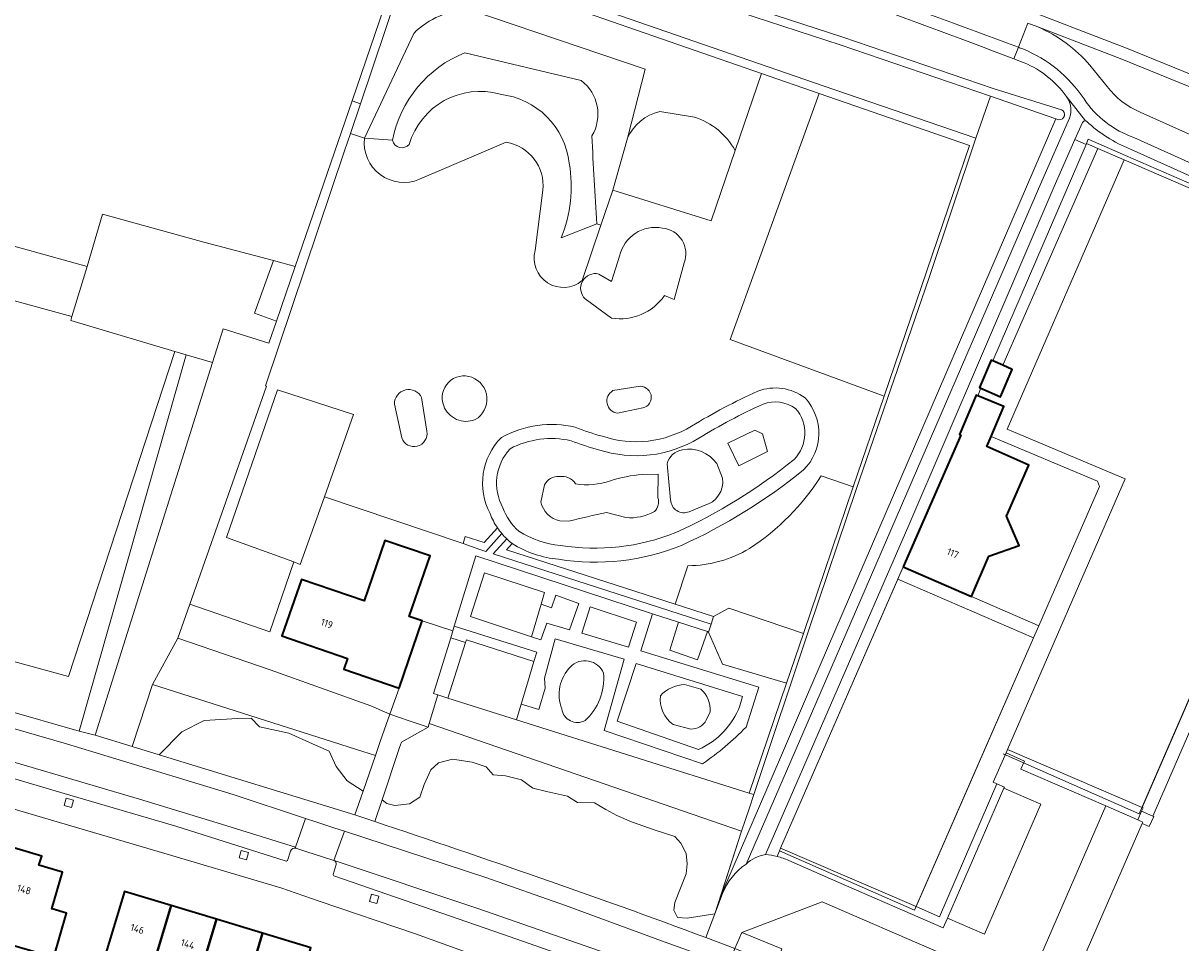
# Model space of a CAD drawing. Extents: x 151587 to 155483, y 462503 to 464608.
# Tile 138 of 236: x 153553 to 153698, y 463782 to 463897. Entities that reach past the tile are written whole.
import ezdxf
from ezdxf.enums import TextEntityAlignment as Align

# ---------------------------------------------------------------- set-up
doc = ezdxf.new("R2010")
doc.units = 0
doc.header["$LTSCALE"] = 0.5
for name, color, linetype, lineweight in [('B-RO-GR-BEPLANTING_CULTUUR_BOSPLANTSOEN-GV', 251, 'CONTINUOUS', 18), ('B-RO-GR-BEPLANTING_CULTUUR_HEESTERS-GV', 251, 'CONTINUOUS', 18), ('B-RO-GR-GROENVOORZIENING-GV', 251, 'CONTINUOUS', 18), ('B-RO-GR-HAAG-GV', 251, 'CONTINUOUS', 13), ('B-RO-IE-TERREINAFSCHEIDING_KUNSTMATIG_HEKWERK-G', 251, 'IE-TERREINAFSCHEIDING-KUNSTMATIG', 18), ('B-RO-OG-BEBOUWING-GV', 6, 'CONTINUOUS', 35), ('B-RO-OG-BEBOUWING-T18', 1, 'CONTINUOUS', 18), ('B-RO-OG-TERREIN_CULTUURSCHEIDING-GV', 251, 'CONTINUOUS', 18), ('B-RO-OG-TERREIN_ONBEGROEID-GV', 251, 'CONTINUOUS', 18), ('B-RO-OG-WATER_GREPPEL-GV', 251, 'CONTINUOUS', 18), ('B-RO-VH-VERHARDING_ASFALT-GV', 251, 'CONTINUOUS', 18), ('B-RO-VH-VERHARDING_BETONSTRAATSTEEN-GV', 251, 'CONTINUOUS', 18), ('B-RO-VH-VERHARDING_HALFVERHARDING_GRIND-GV', 251, 'CONTINUOUS', 18), ('B-RO-VH-VERHARDING_TEGEL-GV', 251, 'CONTINUOUS', 18), ('B-RO-VH-VERHARDING_TEGEL_RUBBER-GV', 251, 'CONTINUOUS', 18)]:
    doc.layers.add(name, color=color, linetype=linetype, lineweight=lineweight)
doc.styles.add('NLCS-ISO-M200-T18', font='NLCS-ISO.ttf', dxfattribs={"height": 0.36})
doc.linetypes.add('IE-TERREINAFSCHEIDING-KUNSTMATIG', pattern='A,4,[82,NLCS.SHX,S=0.75,R=90,X=0,Y=0],4,-2', length=10)

msp = doc.modelspace()

# ---------------------------------------------------------------- linework, layer by layer
at = {"layer": 'B-RO-GR-BEPLANTING_CULTUUR_BOSPLANTSOEN-GV', "flags": 128}
for points in [[(153552.777, 463868.928), (153561.008, 463866.667), (153562.921, 463873.179), (153575.589, 463869.711), (153584.256, 463867.4), (153586.986, 463866.672), (153594.075, 463887.336), (153600.889, 463907.2), (153575.787, 463914.328), (153531.507, 463926.108), (153503.241, 463933.699), (153490.609, 463889.541), (153489.667, 463886.248), (153503.854, 463882.368)], [(153604.814, 463910.559), (153603.377, 463906.339), (153652.862, 463889.217), (153671.924, 463882.659), (153673.76, 463887.925), (153655.009, 463894.321), (153628.148, 463903.107)], [(153562.001, 463808.18), (153566.643, 463806.744), (153566.684, 463806.869), (153569.185, 463814.515), (153572.333, 463820.257), (153573.828, 463824.504), (153583.39, 463851.741), (153583.259, 463851.785), (153593.143, 463881.108), (153593.872, 463883.269), (153595.121, 463886.974), (153594.075, 463887.336), (153586.986, 463866.672), (153584.642, 463859.838), (153583.701, 463857.092), (153577.997, 463858.893), (153576.673, 463854.695)], [(153595.433, 463806.141), (153597.004, 463805.64), (153597.644, 463807.494), (153598.805, 463810.793), (153596.416, 463811.839), (153583.87, 463816.306), (153572.333, 463820.257), (153569.185, 463814.515)], [(153642.696, 463796.206), (153643.663, 463799.1), (153644.217, 463800.753), (153643.621, 463800.941), (153614.611, 463810.089), (153606.045, 463812.79), (153604.762, 463813.194), (153603.691, 463809.611)]]:
    msp.add_lwpolyline(points, close=True, dxfattribs=at)
for points in [[(153645.154, 463890.761), (153601.51, 463905.928), (153595.121, 463886.974), (153593.872, 463883.269), (153595.622, 463882.678), (153601.782, 463895.747)], [(153624.629, 463871.978), (153625.134, 463871.806), (153626.621, 463876.163), (153628.444, 463882.656), (153630.641, 463891.275), (153608.773, 463898.693)], [(153608.773, 463898.693), (153630.641, 463891.275), (153628.444, 463882.656)], [(153601.782, 463895.747), (153595.622, 463882.678), (153599.113, 463882.41)], [(153608.161, 463893.339), (153622.682, 463889.852)], [(153641.882, 463881.137), (153645.154, 463890.761)], [(153632.476, 463885.986), (153636.799, 463885.285)], [(153634.379, 463824.528), (153639.191, 463822.976), (153641.11, 463824.038), (153650.406, 463820.873), (153656.627, 463839.148), (153652.606, 463840.517)], [(153635.997, 463829.317), (153634.379, 463824.528)]]:
    msp.add_lwpolyline(points, dxfattribs=at)
at = {"layer": 'B-RO-GR-BEPLANTING_CULTUUR_BOSPLANTSOEN-GV'}
for points in [[(153608.773, 463898.693, 0.1979578), (153601.782, 463895.747)], [(153601.782, 463895.747, -0.1979578), (153608.773, 463898.693)], [(153599.113, 463882.41, -0.2544351), (153608.161, 463893.339)], [(153622.682, 463889.852, -0.3799984), (153624.017, 463882.95)], [(153628.444, 463882.656, -0.2344654), (153632.476, 463885.986)], [(153636.799, 463885.285, -0.1955387), (153641.882, 463881.137)], [(153624.017, 463882.95, 0.0074707), (153624.629, 463871.978)], [(153652.606, 463840.517, -0.109406), (153643.67, 463831.465)], [(153643.67, 463831.465, -0.135052), (153635.997, 463829.317)]]:
    msp.add_lwpolyline(points, format="xyb", dxfattribs=at)
at = {"layer": 'B-RO-GR-BEPLANTING_CULTUUR_HEESTERS-GV', "flags": 128}
for points in [[(153573.38, 463855.632), (153576.673, 463854.695), (153577.997, 463858.893), (153583.701, 463857.092), (153584.642, 463859.838), (153581.884, 463860.835), (153584.256, 463867.4), (153575.589, 463869.711), (153562.921, 463873.179), (153561.008, 463866.667), (153559.125, 463860.411), (153558.976, 463859.917), (153571.971, 463856.032)], [(153560.038, 463808.658), (153573.38, 463855.632), (153571.971, 463856.032), (153564.623, 463833.671), (153558.708, 463815.473), (153490.103, 463834.306), (153488.346, 463828.139), (153513.826, 463821.512), (153534.226, 463815.981), (153550.76, 463811.348)], [(153604.762, 463813.194), (153606.045, 463812.79), (153608.233, 463819.729), (153606.392, 463820.319), (153604.251, 463813.356)], [(153570.015, 463805.702), (153572.833, 463808.568), (153575.639, 463810.018), (153579.8, 463810.252), (153581.484, 463810.298), (153582.512, 463809.223), (153586.206, 463808.429), (153589.152, 463807.073), (153591.209, 463806.185), (153592.097, 463804.268), (153593.453, 463802.491), (153595.47, 463801.198), (153597.004, 463805.64), (153595.433, 463806.141), (153569.185, 463814.515), (153566.684, 463806.869), (153566.643, 463806.744)], [(153600.243, 463807.28), (153600.017, 463806.641), (153597.821, 463800.122), (153598.403, 463799.656), (153599.411, 463799.376), (153601.261, 463799.593), (153602.524, 463800.434), (153603.085, 463802.024), (153603.927, 463803.848), (153604.862, 463804.736), (153606.592, 463805.157), (153609.07, 463804.783), (153610.8, 463804.222), (153611.689, 463803.24), (153613.232, 463803.1), (153615.242, 463802.586), (153616.645, 463801.558), (153618.328, 463801.137), (153620.946, 463800.576), (153622.209, 463799.781), (153624.313, 463799.735), (153625.762, 463798.893), (153627.118, 463798.145), (153628.942, 463797.35), (153631.887, 463796.322), (153634.366, 463795.527), (153635.114, 463794.686), (153635.768, 463793.423), (153635.908, 463792.114), (153635.768, 463790.852), (153634.365, 463787.298), (153634.225, 463786.316), (153634.692, 463785.428), (153635.908, 463785.335), (153639.341, 463785.858), (153640.047, 463788.035), (153642.696, 463796.206), (153603.691, 463809.611), (153603.56, 463809.172)], [(153646.974, 463779.454), (153647.69, 463781.505), (153644.979, 463782.624), (153642.721, 463783.535), (153641.857, 463781.551)]]:
    msp.add_lwpolyline(points, close=True, dxfattribs=at)
msp.add_lwpolyline([(153667.34, 463781.051), (153652.764, 463787.374), (153642.721, 463783.535), (153644.979, 463782.624), (153647.69, 463781.505)], dxfattribs=at)
at = {"layer": 'B-RO-GR-GROENVOORZIENING-GV', "flags": 128}
for points in [[(153703.913, 463888.527), (153690.707, 463893.914), (153676.445, 463899.376), (153661.493, 463904.764), (153653.549, 463907.445), (153645.7, 463910.107), (153633.827, 463913.893), (153617.876, 463918.932), (153608.574, 463921.557), (153605.189, 463922.425), (153593.706, 463925.369), (153586.013, 463927.123), (153568.485, 463930.818), (153555.148, 463933.876), (153547.004, 463935.92)], [(153678.404, 463897.024), (153679.646, 463896.548), (153690.157, 463892.523), (153703.34, 463887.145)], [(153760.317, 463850.2), (153757.669, 463851.318), (153728.617, 463863.986), (153722.162, 463866.793), (153690.606, 463880.518), (153685.959, 463882.54), (153685.723, 463881.998), (153687.136, 463881.386), (153690.433, 463879.96), (153721.871, 463866.362), (153721.733, 463866.044), (153723.276, 463865.374), (153728.337, 463863.344), (153757.392, 463850.675), (153778.405, 463841.629), (153841.45, 463807.086)], [(153612.219, 463834.053), (153610.553, 463832.215), (153608.209, 463832.971), (153607.929, 463832.104), (153610.006, 463831.341), (153610.756, 463831.099), (153612.769, 463833.321)], [(153613.386, 463832.661), (153611.695, 463830.796), (153638.884, 463822.024), (153639.191, 463822.976)], [(153639.191, 463822.976), (153634.379, 463824.528), (153613.372, 463831.305), (153614.067, 463832.072)], [(153648.575, 463792.543), (153654.835, 463789.8), (153667.837, 463784.118), (153668.367, 463785.333), (153675.434, 463801.539), (153675.503, 463801.698), (153674.551, 463802.117), (153667.399, 463785.508), (153664.46, 463786.774), (153647.561, 463794.051)], [(153647.561, 463794.051), (153647.425, 463793.737), (153647.12, 463793.037)]]:
    msp.add_lwpolyline(points, dxfattribs=at)
for points in [[(153603.377, 463906.339), (153600.889, 463907.2), (153594.075, 463887.336), (153595.121, 463886.974), (153601.51, 463905.928), (153645.154, 463890.761), (153652.352, 463888.26), (153671.124, 463881.736), (153660.478, 463850.461), (153656.627, 463839.148), (153650.406, 463820.873), (153648.298, 463814.681), (153643.621, 463800.941), (153644.217, 463800.753), (153651.142, 463821.423), (153656.999, 463838.842), (153666.07, 463865.17), (153671.924, 463882.659), (153652.862, 463889.217)], [(153692.607, 463798.7), (153692.786, 463799.11), (153692.671, 463799.16), (153675.867, 463806.397), (153675.686, 463805.963), (153677.992, 463804.925), (153677.554, 463803.91), (153688.149, 463799.335), (153692.128, 463797.6)], [(153559.336, 463800.07), (153558.409, 463800.32), (153558.16, 463799.393), (153559.086, 463799.144)], [(153581.162, 463793.526), (153580.235, 463793.776), (153579.986, 463792.849), (153580.912, 463792.6)], [(153597.427, 463788.09), (153596.5, 463788.34), (153596.251, 463787.413), (153597.177, 463787.164)]]:
    msp.add_lwpolyline(points, close=True, dxfattribs=at)
at = {"layer": 'B-RO-GR-GROENVOORZIENING-GV'}
for points in [[(153612.769, 463833.321, -0.0266484), (153612.219, 463834.053)], [(153614.067, 463832.072, -0.026632), (153613.386, 463832.661)], [(153647.12, 463793.037, -0.0413687), (153648.575, 463792.543)]]:
    msp.add_lwpolyline(points, format="xyb", dxfattribs=at)
at = {"layer": 'B-RO-GR-HAAG-GV', "flags": 128}
for points in [[(153703.913, 463888.527), (153690.707, 463893.914), (153676.445, 463899.376), (153661.493, 463904.764), (153653.549, 463907.445), (153645.7, 463910.107), (153633.827, 463913.893), (153617.876, 463918.932), (153608.574, 463921.557), (153605.189, 463922.425), (153593.706, 463925.369), (153586.013, 463927.123), (153568.485, 463930.818), (153555.148, 463933.876), (153547.004, 463935.92)], [(153678.404, 463897.024), (153679.646, 463896.548), (153690.157, 463892.523), (153703.34, 463887.145)], [(153760.317, 463850.2), (153757.669, 463851.318), (153728.617, 463863.986), (153722.162, 463866.793), (153690.606, 463880.518), (153685.959, 463882.54), (153685.723, 463881.998), (153687.136, 463881.386), (153690.433, 463879.96), (153721.871, 463866.362), (153721.733, 463866.044), (153723.276, 463865.374), (153728.337, 463863.344), (153757.392, 463850.675), (153778.405, 463841.629), (153841.45, 463807.086)], [(153612.219, 463834.053), (153610.553, 463832.215), (153608.209, 463832.971), (153607.929, 463832.104), (153610.006, 463831.341), (153610.756, 463831.099), (153612.769, 463833.321)], [(153613.386, 463832.661), (153611.695, 463830.796), (153638.884, 463822.024), (153639.191, 463822.976), (153634.379, 463824.528)], [(153634.379, 463824.528), (153613.372, 463831.305), (153614.067, 463832.072)], [(153648.575, 463792.543), (153654.835, 463789.8), (153667.837, 463784.118), (153668.367, 463785.333), (153675.434, 463801.539), (153675.503, 463801.698), (153674.551, 463802.117), (153667.399, 463785.508), (153664.46, 463786.774), (153647.561, 463794.051), (153647.425, 463793.737), (153647.12, 463793.037)]]:
    msp.add_lwpolyline(points, dxfattribs=at)
msp.add_lwpolyline([(153603.377, 463906.339), (153600.889, 463907.2), (153594.075, 463887.336), (153595.121, 463886.974), (153601.51, 463905.928), (153645.154, 463890.761), (153652.352, 463888.26), (153671.124, 463881.736), (153660.478, 463850.461), (153656.627, 463839.148), (153650.406, 463820.873), (153648.298, 463814.681), (153643.621, 463800.941), (153644.217, 463800.753), (153651.142, 463821.423), (153656.999, 463838.842), (153666.07, 463865.17), (153671.924, 463882.659), (153652.862, 463889.217)], close=True, dxfattribs=at)
at = {"layer": 'B-RO-GR-HAAG-GV'}
for points in [[(153612.769, 463833.321, -0.0266484), (153612.219, 463834.053)], [(153614.067, 463832.072, -0.026632), (153613.386, 463832.661)], [(153647.12, 463793.037, -0.0413687), (153648.575, 463792.543)]]:
    msp.add_lwpolyline(points, format="xyb", dxfattribs=at)
at = {"layer": 'B-RO-IE-TERREINAFSCHEIDING_KUNSTMATIG_HEKWERK-G', "flags": 128}
for points in [[(153645.154, 463890.761), (153601.51, 463905.928), (153595.121, 463886.974)], [(153652.352, 463888.26), (153645.154, 463890.761)], [(153660.478, 463850.461), (153641.256, 463857.564), (153652.352, 463888.26)], [(153660.478, 463850.461), (153671.124, 463881.736), (153652.352, 463888.26)], [(153595.121, 463886.974), (153593.872, 463883.269)], [(153593.872, 463883.269), (153593.143, 463881.108), (153583.259, 463851.785), (153583.39, 463851.741), (153573.828, 463824.504)], [(153690.433, 463879.96), (153675.83, 463846.377)], [(153692.316, 463798.337), (153707.326, 463832.914), (153721.733, 463866.044)], [(153551.048, 463862.625), (153559.125, 463860.411)], [(153656.627, 463839.148), (153660.478, 463850.461)], [(153675.83, 463846.377), (153690.554, 463840.145)], [(153690.554, 463840.145), (153675.867, 463806.397)], [(153650.406, 463820.873), (153656.627, 463839.148)], [(153662.849, 463829.195), (153647.561, 463794.051)], [(153573.828, 463824.504), (153572.333, 463820.257)], [(153679.705, 463821.855), (153671.38, 463825.496)], [(153572.333, 463820.257), (153583.87, 463816.306), (153596.416, 463811.839), (153598.805, 463810.793)], [(153648.298, 463814.681), (153650.406, 463820.873)], [(153664.267, 463786.331), (153672.423, 463804.998), (153679.096, 463820.302)], [(153643.621, 463800.941), (153648.298, 463814.681)], [(153603.691, 463809.611), (153604.762, 463813.194)], [(153604.762, 463813.194), (153606.045, 463812.79)], [(153606.045, 463812.79), (153614.611, 463810.089)], [(153598.805, 463810.793), (153601.196, 463809.978)], [(153601.196, 463809.978), (153603.56, 463809.172)], [(153614.611, 463810.089), (153643.621, 463800.941)], [(153603.56, 463809.172), (153603.691, 463809.611)], [(153675.34, 463805.827), (153692.316, 463798.337)], [(153642.696, 463796.206), (153643.663, 463799.1)], [(153639.341, 463785.858), (153642.696, 463796.206)], [(153647.425, 463793.737), (153664.267, 463786.331)]]:
    msp.add_lwpolyline(points, dxfattribs=at)
at = {"layer": 'B-RO-OG-BEBOUWING-GV', "flags": 128}
for points in [[(153675.285, 463854.328), (153674.031, 463854.871), (153673.845, 463854.952), (153672.385, 463851.547), (153672.564, 463851.467), (153675.006, 463850.384), (153676.466, 463853.816)], [(153662.849, 463829.195), (153671.38, 463825.496), (153673.558, 463830.52), (153677.308, 463831.854), (153675.766, 463835.515), (153678.554, 463841.875), (153673.283, 463844.185), (153673.825, 463845.454), (153675.411, 463849.168), (153672.155, 463850.517), (153671.952, 463850.601), (153669.897, 463845.709), (153670.039, 463845.607)], [(153599.952, 463814.023), (153602.842, 463822.437), (153601.213, 463822.996), (153603.807, 463830.549), (153598.172, 463832.485), (153595.577, 463824.929), (153587.754, 463827.616), (153585.332, 463820.562), (153593.52, 463817.75), (153593.054, 463816.393)], [(153551.876, 463794.119), (153548.556, 463782.876), (153556.842, 463780.467), (153558.438, 463785.98), (153556.654, 463786.494), (153556.607, 463786.508), (153557.952, 463791.065), (153555.011, 463791.933), (153555.354, 463793.092)], [(153568.124, 463775.695), (153571.512, 463786.906), (153565.671, 463788.668), (153563.354, 463780.988), (153563.041, 463781.077), (153562.176, 463778.294), (153564.959, 463777.509), (153564.743, 463776.753)], [(153568.124, 463775.695), (153570.797, 463774.86), (153571.837, 463778.34), (153574.828, 463777.438), (153577.144, 463785.206), (153571.512, 463786.906)], [(153580.631, 463775.687), (153582.919, 463783.464), (153577.144, 463785.206), (153574.828, 463777.438)], [(153579.998, 463773.537), (153578.853, 463769.645), (153580.969, 463768.97), (153582.895, 463775.004), (153586.608, 463773.883), (153588.95, 463781.644), (153582.919, 463783.464), (153580.631, 463775.687)]]:
    msp.add_lwpolyline(points, close=True, dxfattribs=at)
at = {"layer": 'B-RO-OG-TERREIN_CULTUURSCHEIDING-GV', "flags": 128}
for points in [[(153515.723, 463932.775), (153595.495, 463911.493), (153596.087, 463912.825), (153596.908, 463913.74), (153597.871, 463913.817), (153605.127, 463911.508), (153628.458, 463904.057), (153655.325, 463895.269), (153674.088, 463888.869), (153682.625, 463886.205)], [(153784.742, 463846.902), (153773.942, 463852.562), (153768.567, 463855.42), (153747.651, 463866.139), (153740.766, 463869.566), (153724.009, 463878.093), (153718.747, 463880.466), (153708.833, 463884.829), (153703.34, 463887.145), (153690.157, 463892.523), (153679.646, 463896.548)], [(153622.682, 463889.852), (153608.161, 463893.339)], [(153677.968, 463892.065), (153676.681, 463892.561)], [(153652.606, 463840.517), (153656.627, 463839.148), (153660.478, 463850.461), (153641.256, 463857.564), (153652.352, 463888.26), (153645.154, 463890.761), (153641.882, 463881.137), (153638.902, 463872.374), (153626.621, 463876.163), (153625.134, 463871.806), (153622.777, 463864.895)], [(153686.166, 463891.78), (153688.311, 463889.124)], [(153682.287, 463884.96), (153681.898, 463885.095), (153650.665, 463812.661), (153647.53, 463805.391), (153640.047, 463788.035), (153639.341, 463785.858), (153640.314, 463788.395)], [(153692.436, 463885.922), (153720.714, 463873.221), (153765.2, 463853.241)], [(153643.248, 463792.095), (153651.958, 463812.128), (153651.96, 463812.133), (153680.149, 463877.304), (153683.461, 463884.784)], [(153685.241, 463884.624), (153684.291, 463882.494), (153685.679, 463881.898), (153685.723, 463881.998), (153685.959, 463882.54), (153690.606, 463880.518), (153722.162, 463866.793), (153728.617, 463863.986), (153757.669, 463851.318), (153760.317, 463850.2), (153719.051, 463868.765), (153691.206, 463881.292)], [(153595.622, 463882.678), (153593.872, 463883.269), (153593.143, 463881.108), (153583.259, 463851.785), (153583.39, 463851.741), (153573.828, 463824.504), (153583.802, 463821.081), (153586.829, 463829.797), (153578.389, 463832.823), (153584.788, 463851.284), (153594.242, 463848.195), (153590.645, 463837.924), (153607.929, 463832.104)], [(153599.113, 463882.41), (153595.622, 463882.678)], [(153613.33, 463882.162), (153602.492, 463877.536)], [(153602.492, 463877.536), (153613.33, 463882.162)], [(153672.155, 463850.517), (153672.564, 463851.467), (153672.385, 463851.547), (153673.845, 463854.952), (153674.031, 463854.871), (153685.679, 463881.898), (153684.291, 463882.494), (153681.686, 463876.653), (153663.54, 463834.377), (153645.678, 463793.281)], [(153616.93, 463868.641), (153617.897, 463876.17)], [(153617.897, 463876.17), (153616.93, 463868.641)], [(153622.777, 463864.895), (153625.134, 463871.806), (153624.629, 463871.978), (153620.171, 463870.232)], [(153620.171, 463870.232), (153624.629, 463871.978)], [(153624.881, 463865.713), (153626.458, 463864.779), (153627.451, 463867.933)], [(153635.514, 463867.115), (153634.287, 463862.558), (153633.06, 463863.026)], [(153626.458, 463860.221), (153623.186, 463862.617)], [(153626.633, 463851.166), (153629.788, 463851.692)], [(153602.759, 463850.298), (153603.406, 463846.088)], [(153647.12, 463793.037), (153647.425, 463793.737), (153647.561, 463794.051), (153662.181, 463827.66), (153662.849, 463829.195), (153670.039, 463845.607), (153669.897, 463845.709), (153671.952, 463850.601), (153672.155, 463850.517)], [(153600.276, 463845.279), (153599.358, 463849.489)], [(153630.372, 463849.004), (153627.218, 463848.361)], [(153633.831, 463837.52), (153633.4, 463842.019)], [(153639.589, 463842.054), (153640.309, 463840.255)], [(153630.305, 463840.687), (153632.284, 463840.759), (153632.248, 463837.808)], [(153617.638, 463837.268), (153618.106, 463839.392)], [(153628.254, 463835.325), (153625.843, 463835.973)], [(153638.006, 463836.837), (153636.134, 463836.045)], [(153621.092, 463834.857), (153620.013, 463834.929)], [(153607.929, 463832.104), (153608.209, 463832.971), (153610.553, 463832.215), (153612.219, 463834.053)], [(153614.067, 463832.072), (153613.372, 463831.305), (153634.379, 463824.528), (153635.997, 463829.317)], [(153638.568, 463821.044), (153638.415, 463821.094), (153637.202, 463817.59), (153633.753, 463818.785), (153634.829, 463822.26), (153631.58, 463823.317), (153630.107, 463818.712), (153644.858, 463814.177), (153643.239, 463809.181)], [(153637.816, 463804.612), (153625.537, 463808.761), (153628.049, 463817.644), (153619.442, 463820.212), (153618.081, 463815.302), (153618.179, 463814.026), (153617.396, 463811.39), (153615.191, 463812.044), (153614.611, 463810.089), (153643.621, 463800.941), (153648.298, 463814.681), (153640.296, 463817.05), (153638.568, 463821.044)], [(153642.468, 463811.834), (153642.82, 463813.014), (153629.516, 463817.126), (153627.158, 463809.932), (153637.329, 463806.399)], [(153635.583, 463814.475), (153637.6, 463813.914)], [(153638.752, 463811.082), (153638.288, 463810.057)], [(153636.367, 463808.937), (153634.143, 463809.513)], [(153638.213, 463782.92), (153639.341, 463785.858), (153635.908, 463785.335), (153634.692, 463785.428), (153634.225, 463786.316), (153634.365, 463787.298), (153635.768, 463790.852), (153635.908, 463792.114), (153635.768, 463793.423), (153635.114, 463794.686), (153634.366, 463795.527), (153631.887, 463796.322), (153628.942, 463797.35), (153627.118, 463798.145), (153625.762, 463798.893), (153624.313, 463799.735), (153622.209, 463799.781), (153620.946, 463800.576), (153618.328, 463801.137), (153616.645, 463801.558), (153615.242, 463802.586), (153613.232, 463803.1), (153611.689, 463803.24), (153610.8, 463804.222), (153609.07, 463804.783), (153606.592, 463805.157), (153604.862, 463804.736), (153603.927, 463803.848), (153603.085, 463802.024), (153602.524, 463800.434), (153601.261, 463799.593), (153599.411, 463799.376), (153598.403, 463799.656), (153597.821, 463800.122), (153596.901, 463797.39)]]:
    msp.add_lwpolyline(points, dxfattribs=at)
at = {"layer": 'B-RO-OG-TERREIN_CULTUURSCHEIDING-GV'}
for points in [[(153676.681, 463892.561, 0.0150943), (153633.227, 463907.786)], [(153679.646, 463896.548, -0.1147967), (153686.166, 463891.78)], [(153608.161, 463893.339, 0.2544351), (153599.113, 463882.41)], [(153683.204, 463887.898, 0.1392131), (153677.968, 463892.065)], [(153624.017, 463882.95, 0.3799984), (153622.682, 463889.852)], [(153612.568, 463888.146, 0.4124884), (153601.202, 463881.869)], [(153601.202, 463881.869, -0.4124884), (153612.568, 463888.146)], [(153621.186, 463879.536, 0.3503599), (153612.568, 463888.146)], [(153612.568, 463888.146, -0.3503599), (153621.186, 463879.536)], [(153683.461, 463884.784, 0.2861394), (153683.204, 463887.898)], [(153688.311, 463889.124, 0.1357933), (153692.436, 463885.922)], [(153682.625, 463886.205, -0.8350686), (153682.287, 463884.96)], [(153685.596, 463884.827, 0.3078566), (153685.241, 463884.624)], [(153685.735, 463884.786, 0.1090388), (153685.596, 463884.827)], [(153691.206, 463881.292, -0.0911048), (153685.735, 463884.786)], [(153602.492, 463877.536, -0.5752575), (153595.622, 463882.678)], [(153595.622, 463882.678, 0.5752575), (153602.492, 463877.536)], [(153601.202, 463881.869, -0.5919923), (153599.113, 463882.41)], [(153599.113, 463882.41, 0.5919923), (153601.202, 463881.869)], [(153617.897, 463876.17, 0.3923652), (153613.33, 463882.162)], [(153613.33, 463882.162, -0.3923652), (153617.897, 463876.17)], [(153624.629, 463871.978, -0.0074707), (153624.017, 463882.95)], [(153620.171, 463870.232, 0.1400456), (153621.186, 463879.536)], [(153621.186, 463879.536, -0.1400456), (153620.171, 463870.232)], [(153627.451, 463867.933, -0.4095622), (153632.826, 463871.439)], [(153632.826, 463871.439, -0.5008746), (153635.514, 463867.115)], [(153622.777, 463864.895, -0.7352736), (153616.93, 463868.641)], [(153616.93, 463868.641, 0.7352736), (153622.777, 463864.895)], [(153623.186, 463862.617, -0.7774839), (153624.881, 463865.713)], [(153633.06, 463863.026, -0.2900839), (153626.458, 463860.221)], [(153605.511, 463849.273, -0.6489874), (153609.02, 463852.835)], [(153609.02, 463852.835, -0.6295934), (153609.452, 463847.546)], [(153629.788, 463851.692, -0.9701903), (153630.372, 463849.004)], [(153599.358, 463849.489, -0.8000424), (153602.759, 463850.298)], [(153627.218, 463848.361, -0.7218307), (153626.633, 463851.166)], [(153636.448, 463846.731, -0.0310595), (153644.698, 463851.095)], [(153644.698, 463851.095, -0.2589467), (153650.602, 463850.256)], [(153650.602, 463850.256, -0.4053162), (153650.413, 463841.263)], [(153609.452, 463847.546, -0.4194957), (153605.511, 463849.273)], [(153645.368, 463849.477, 0.0307004), (153637.358, 463845.237)], [(153649.423, 463848.95, 0.2468213), (153645.368, 463849.477)], [(153649.24, 463842.565, 0.3907573), (153649.423, 463848.95)], [(153603.406, 463846.088, -0.9262527), (153600.276, 463845.279)], [(153612.722, 463845.332, -0.1853527), (153621.936, 463846.59)], [(153621.936, 463846.59, 0.0310578), (153625.34, 463845.468)], [(153625.34, 463845.468, 0.2195784), (153636.448, 463846.731)], [(153611.312, 463835.815, -0.3290797), (153612.722, 463845.332)], [(153621.414, 463844.915, 0.1765623), (153613.792, 463843.919)], [(153624.844, 463843.789, -0.0297821), (153621.414, 463844.915)], [(153637.358, 463845.237, -0.2188058), (153624.844, 463843.789)], [(153613.792, 463843.919, 0.3230273), (153612.909, 463836.542)], [(153633.4, 463842.019, -0.3144278), (153635.307, 463843.782)], [(153635.307, 463843.782, -0.2979163), (153639.589, 463842.054)], [(153634.484, 463833.458, 0.0628183), (153649.24, 463842.565)], [(153618.106, 463839.392, -0.3278474), (153619.941, 463840.435)], [(153619.941, 463840.435, -0.3113861), (153621.956, 463839.535)], [(153626.31, 463839.931, -0.0590894), (153630.305, 463840.687)], [(153650.413, 463841.263, -0.0633972), (153635.174, 463831.849)], [(153640.309, 463840.255, -0.3858001), (153638.006, 463836.837)], [(153643.67, 463831.465, 0.109406), (153652.606, 463840.517)], [(153621.956, 463839.535, 0.1267757), (153626.31, 463839.931)], [(153620.013, 463834.929, -0.2978351), (153617.638, 463837.268)], [(153632.248, 463837.808, -0.2884197), (153631.816, 463836.081)], [(153636.134, 463836.045, -0.516181), (153633.831, 463837.52)], [(153612.219, 463834.053, -0.0582208), (153611.312, 463835.815)], [(153612.909, 463836.542, 0.1248155), (153614.9, 463833.615)], [(153625.843, 463835.973, 0.0080018), (153621.092, 463834.857)], [(153631.816, 463836.081, -0.1493023), (153628.254, 463835.325)], [(153614.9, 463833.615, 0.1183138), (153620.083, 463831.854)], [(153620.083, 463831.854, 0.1363813), (153634.484, 463833.458)], [(153619.861, 463830.117, -0.1147539), (153614.067, 463832.072)], [(153635.174, 463831.849, -0.1360883), (153619.861, 463830.117)], [(153635.997, 463829.317, 0.135052), (153643.67, 463831.465)], [(153621.325, 463816.698, -0.5414463), (153625.453, 463815.901)], [(153620.246, 463811.444, -0.2932827), (153621.325, 463816.698)], [(153625.453, 463815.901, -0.2375902), (153623.155, 463809.99)], [(153632.558, 463813.098, -0.1986055), (153635.583, 463814.475)], [(153634.143, 463809.513, -0.2747056), (153632.558, 463813.098)], [(153637.6, 463813.914, -0.2423486), (153638.752, 463811.082)], [(153623.155, 463809.99, -0.5163641), (153620.246, 463811.444)], [(153637.329, 463806.399, 0.2023782), (153642.468, 463811.834)], [(153638.288, 463810.057, -0.300887), (153636.367, 463808.937)], [(153643.239, 463809.181, -0.0542237), (153637.816, 463804.612)], [(153596.901, 463797.39, -0.0039913), (153617.526, 463790.36)], [(153645.678, 463793.281, -0.0388948), (153647.12, 463793.037)], [(153640.314, 463788.395, -0.1513428), (153643.248, 463792.095)], [(153617.526, 463790.36, -0.0062023), (153638.213, 463782.92)]]:
    msp.add_lwpolyline(points, format="xyb", dxfattribs=at)
at = {"layer": 'B-RO-OG-TERREIN_CULTUURSCHEIDING-GV', "flags": 128}
for points in [[(153643.663, 463799.1), (153642.696, 463796.206), (153640.047, 463788.035), (153647.53, 463805.391), (153650.665, 463812.661), (153681.898, 463885.095), (153673.76, 463887.925), (153671.924, 463882.659), (153666.07, 463865.17), (153656.999, 463838.842), (153651.142, 463821.423), (153644.217, 463800.753)], [(153642.36, 463841.803), (153640.957, 463844.609), (153644.339, 463846.229), (153645.311, 463845.761), (153645.923, 463843.566)], [(153616.458, 463820.463), (153617.651, 463820.07), (153618.377, 463822.144), (153621.224, 463821.318), (153622.393, 463824.602), (153619.512, 463825.633), (153618.953, 463824.049), (153617.676, 463824.513)], [(153628.571, 463819.147), (153629.579, 463822.255), (153623.785, 463824.2), (153622.737, 463820.884)], [(153595.47, 463801.198), (153593.453, 463802.491), (153592.097, 463804.268), (153591.209, 463806.185), (153589.152, 463807.073), (153586.206, 463808.429), (153582.512, 463809.223), (153581.484, 463810.298), (153579.8, 463810.252), (153575.639, 463810.018), (153572.833, 463808.568), (153570.015, 463805.702), (153594.441, 463798.221)]]:
    msp.add_lwpolyline(points, close=True, dxfattribs=at)
at = {"layer": 'B-RO-OG-TERREIN_ONBEGROEID-GV'}
for points in [[(153632.476, 463885.986, 0.2344654), (153628.444, 463882.656)], [(153641.882, 463881.137, 0.1955387), (153636.799, 463885.285)], [(153632.826, 463871.439, 0.4095622), (153627.451, 463867.933)], [(153635.514, 463867.115, 0.5008746), (153632.826, 463871.439)], [(153624.881, 463865.713, 0.7774839), (153623.186, 463862.617)], [(153626.458, 463860.221, 0.2900839), (153633.06, 463863.026)], [(153609.02, 463852.835, 0.6489874), (153605.511, 463849.273)], [(153609.452, 463847.546, 0.6295934), (153609.02, 463852.835)], [(153630.372, 463849.004, 0.9701903), (153629.788, 463851.692)], [(153602.759, 463850.298, 0.8000424), (153599.358, 463849.489)], [(153626.633, 463851.166, 0.7218307), (153627.218, 463848.361)], [(153605.511, 463849.273, 0.4194957), (153609.452, 463847.546)], [(153600.276, 463845.279, 0.9262527), (153603.406, 463846.088)], [(153635.307, 463843.782, 0.3144278), (153633.4, 463842.019)], [(153639.589, 463842.054, 0.2979163), (153635.307, 463843.782)], [(153619.941, 463840.435, 0.3278474), (153618.106, 463839.392)], [(153621.956, 463839.535, 0.3113861), (153619.941, 463840.435)], [(153630.305, 463840.687, 0.0590894), (153626.31, 463839.931)], [(153638.006, 463836.837, 0.3858001), (153640.309, 463840.255)], [(153626.31, 463839.931, -0.1267757), (153621.956, 463839.535)], [(153617.638, 463837.268, 0.2978351), (153620.013, 463834.929)], [(153631.816, 463836.081, 0.2884197), (153632.248, 463837.808)], [(153633.831, 463837.52, 0.516181), (153636.134, 463836.045)], [(153621.092, 463834.857, -0.0080018), (153625.843, 463835.973)], [(153628.254, 463835.325, 0.1493023), (153631.816, 463836.081)], [(153625.453, 463815.901, 0.5414463), (153621.325, 463816.698)], [(153621.325, 463816.698, 0.2932827), (153620.246, 463811.444)], [(153623.155, 463809.99, 0.2375902), (153625.453, 463815.901)], [(153635.583, 463814.475, 0.1986055), (153632.558, 463813.098)], [(153632.558, 463813.098, 0.2747056), (153634.143, 463809.513)], [(153638.752, 463811.082, 0.2423486), (153637.6, 463813.914)], [(153620.246, 463811.444, 0.5163641), (153623.155, 463809.99)], [(153636.367, 463808.937, 0.300887), (153638.288, 463810.057)]]:
    msp.add_lwpolyline(points, format="xyb", dxfattribs=at)
at = {"layer": 'B-RO-OG-TERREIN_ONBEGROEID-GV', "flags": 128}
for points in [[(153636.799, 463885.285), (153632.476, 463885.986)], [(153628.444, 463882.656), (153626.621, 463876.163), (153638.902, 463872.374), (153641.882, 463881.137)], [(153627.451, 463867.933), (153626.458, 463864.779), (153624.881, 463865.713)], [(153633.06, 463863.026), (153634.287, 463862.558), (153635.514, 463867.115)], [(153623.186, 463862.617), (153626.458, 463860.221)], [(153629.788, 463851.692), (153626.633, 463851.166)], [(153603.406, 463846.088), (153602.759, 463850.298)], [(153599.358, 463849.489), (153600.276, 463845.279)], [(153627.218, 463848.361), (153630.372, 463849.004)], [(153633.4, 463842.019), (153633.831, 463837.52)], [(153640.309, 463840.255), (153639.589, 463842.054)], [(153632.248, 463837.808), (153632.284, 463840.759), (153630.305, 463840.687)], [(153618.106, 463839.392), (153617.638, 463837.268)], [(153625.843, 463835.973), (153628.254, 463835.325)], [(153636.134, 463836.045), (153638.006, 463836.837)], [(153620.013, 463834.929), (153621.092, 463834.857)], [(153637.6, 463813.914), (153635.583, 463814.475)], [(153638.288, 463810.057), (153638.752, 463811.082)], [(153634.143, 463809.513), (153636.367, 463808.937)]]:
    msp.add_lwpolyline(points, dxfattribs=at)
for points in [[(153573.38, 463855.632), (153560.038, 463808.658), (153562.001, 463808.18), (153576.673, 463854.695)], [(153642.36, 463841.803), (153645.923, 463843.566), (153645.311, 463845.761), (153644.339, 463846.229), (153640.957, 463844.609)], [(153617.676, 463824.513), (153618.113, 463825.968), (153610.589, 463828.424), (153608.855, 463822.964), (153616.458, 463820.463)], [(153638.415, 463821.094), (153634.829, 463822.26), (153633.753, 463818.785), (153637.202, 463817.59)], [(153615.191, 463812.044), (153615.974, 463814.681), (153616.77, 463817.363), (153608.34, 463820.063), (153608.233, 463819.729), (153606.045, 463812.79), (153614.611, 463810.089)]]:
    msp.add_lwpolyline(points, close=True, dxfattribs=at)
at = {"layer": 'B-RO-OG-WATER_GREPPEL-GV', "flags": 128}
for points in [[(153682.625, 463886.205), (153674.088, 463888.869), (153655.325, 463895.269), (153628.458, 463904.057), (153605.127, 463911.508), (153597.871, 463913.817), (153596.908, 463913.74), (153596.087, 463912.825), (153595.495, 463911.493), (153515.723, 463932.775), (153515.594, 463932.292), (153515.465, 463931.809), (153596.063, 463910.307), (153596.937, 463912.275), (153597.386, 463912.776), (153597.759, 463912.805), (153604.814, 463910.559)], [(153604.814, 463910.559), (153628.148, 463903.107), (153655.009, 463894.321), (153673.76, 463887.925), (153681.898, 463885.095), (153682.287, 463884.96)]]:
    msp.add_lwpolyline(points, dxfattribs=at)
at = {"layer": 'B-RO-OG-WATER_GREPPEL-GV'}
msp.add_lwpolyline([(153682.287, 463884.96, 0.8350686), (153682.625, 463886.205)], format="xyb", dxfattribs=at)
at = {"layer": 'B-RO-VH-VERHARDING_ASFALT-GV', "flags": 128}
for points in [[(153547.004, 463935.92), (153555.148, 463933.876), (153568.485, 463930.818), (153586.013, 463927.123), (153593.706, 463925.369), (153605.189, 463922.425), (153608.574, 463921.557), (153617.876, 463918.932), (153633.827, 463913.893), (153645.7, 463910.107), (153653.549, 463907.445), (153661.493, 463904.764), (153676.445, 463899.376), (153690.707, 463893.914), (153703.913, 463888.527)], [(153679.646, 463896.548), (153678.404, 463897.024), (153677.241, 463894.011)], [(153677.241, 463894.011), (153676.681, 463892.561), (153677.968, 463892.065)], [(153676.681, 463892.561), (153677.241, 463894.011)], [(153688.311, 463889.124), (153686.166, 463891.78)], [(153685.596, 463884.827), (153683.204, 463887.898)], [(153683.204, 463887.898), (153685.596, 463884.827)], [(153765.2, 463853.241), (153720.714, 463873.221), (153692.436, 463885.922)], [(153683.461, 463884.784), (153680.149, 463877.304), (153651.96, 463812.133), (153651.958, 463812.128), (153643.248, 463792.095)], [(153645.678, 463793.281), (153663.54, 463834.377), (153681.686, 463876.653), (153684.291, 463882.494), (153685.241, 463884.624)], [(153764.609, 463849.913), (153760.944, 463851.527), (153719.575, 463870.169), (153691.656, 463882.753)], [(153691.656, 463882.753), (153719.575, 463870.169), (153760.944, 463851.527), (153764.609, 463849.913)], [(153691.206, 463881.292), (153719.051, 463868.765), (153760.317, 463850.2)], [(153587.002, 463794.195), (153577.255, 463797.24), (153567.553, 463800.195), (153550.197, 463805.293), (153522.593, 463813.062), (153488.704, 463821.884), (153461.437, 463828.72), (153462.843, 463826.37), (153492.013, 463819.173), (153504.043, 463815.778), (153517.679, 463812.343), (153523.469, 463810.806), (153540.666, 463806.044), (153558.862, 463800.674), (153572.07, 463796.832), (153585.719, 463792.47)], [(153665.288, 463764.073), (153666.026, 463765.981), (153666.966, 463765.618), (153693.278, 463755.444), (153693.279, 463755.315), (153694.846, 463759.089), (153652.987, 463775.037), (153641.077, 463779.471), (153637.433, 463780.822), (153632.703, 463782.508), (153620.726, 463786.92), (153610.765, 463790.414), (153593.115, 463796.201), (153591.811, 463792.542), (153591.836, 463792.529), (153609.633, 463786.6), (153627.971, 463780.231), (153642.38, 463774.884), (153645.841, 463773.6), (153645.219, 463771.924)], [(153587.076, 463794.051), (153587.002, 463794.195)], [(153586.029, 463792.515), (153586.417, 463793.711)], [(153591.788, 463790.62), (153612.838, 463783.331), (153633.087, 463776.253), (153645.219, 463771.924), (153645.841, 463773.6), (153642.38, 463774.884), (153627.971, 463780.231), (153609.633, 463786.6), (153591.836, 463792.529)], [(153592.114, 463792.045), (153591.727, 463790.796)]]:
    msp.add_lwpolyline(points, dxfattribs=at)
at = {"layer": 'B-RO-VH-VERHARDING_ASFALT-GV'}
for points in [[(153677.241, 463894.011, 0.0133162), (153633.603, 463909.177)], [(153633.227, 463907.786, -0.0150943), (153676.681, 463892.561)], [(153686.166, 463891.78, 0.1147967), (153679.646, 463896.548)], [(153677.774, 463893.81, 0.002262), (153677.241, 463894.011)], [(153677.241, 463894.011, -0.002262), (153677.774, 463893.81)], [(153685.42, 463887.576, 0.1504293), (153677.774, 463893.81)], [(153677.774, 463893.81, -0.1504293), (153685.42, 463887.576)], [(153677.968, 463892.065, -0.1392131), (153683.204, 463887.898)], [(153683.204, 463887.898, -0.2861394), (153683.461, 463884.784)], [(153692.436, 463885.922, -0.1357933), (153688.311, 463889.124)], [(153691.656, 463882.753, -0.1643102), (153685.42, 463887.576)], [(153685.42, 463887.576, 0.1643102), (153691.656, 463882.753)], [(153685.241, 463884.624, -0.3078566), (153685.596, 463884.827)], [(153685.596, 463884.827, -0.1090388), (153685.735, 463884.786)], [(153685.735, 463884.786, 0.0911048), (153691.206, 463881.292)], [(153644.698, 463851.095, 0.0310595), (153636.448, 463846.731)], [(153650.602, 463850.256, 0.2589467), (153644.698, 463851.095)], [(153650.413, 463841.263, 0.4053162), (153650.602, 463850.256)], [(153637.358, 463845.237, -0.0307004), (153645.368, 463849.477)], [(153645.368, 463849.477, -0.2468213), (153649.423, 463848.95)], [(153649.423, 463848.95, -0.3907573), (153649.24, 463842.565)], [(153621.936, 463846.59, 0.1853527), (153612.722, 463845.332)], [(153625.34, 463845.468, -0.0310578), (153621.936, 463846.59)], [(153636.448, 463846.731, -0.2195784), (153625.34, 463845.468)], [(153612.722, 463845.332, 0.3290797), (153611.312, 463835.815)], [(153613.792, 463843.919, -0.1765623), (153621.414, 463844.915)], [(153621.414, 463844.915, 0.0297821), (153624.844, 463843.789)], [(153624.844, 463843.789, 0.2188058), (153637.358, 463845.237)], [(153612.909, 463836.542, -0.3230273), (153613.792, 463843.919)], [(153649.24, 463842.565, -0.0628183), (153634.484, 463833.458)], [(153635.174, 463831.849, 0.0633972), (153650.413, 463841.263)], [(153611.312, 463835.815, 0.0582208), (153612.219, 463834.053)], [(153614.9, 463833.615, -0.1248155), (153612.909, 463836.542)], [(153612.219, 463834.053, 0.0266484), (153612.769, 463833.321)], [(153612.769, 463833.321, 0.0258389), (153613.386, 463832.661)], [(153620.083, 463831.854, -0.1183138), (153614.9, 463833.615)], [(153634.484, 463833.458, -0.1363813), (153620.083, 463831.854)], [(153613.386, 463832.661, 0.026632), (153614.067, 463832.072)], [(153614.067, 463832.072, 0.1147539), (153619.861, 463830.117)], [(153619.861, 463830.117, 0.1360883), (153635.174, 463831.849)], [(153586.417, 463793.711, -0.4034946), (153587.076, 463794.051)], [(153585.719, 463792.47, 0.30023), (153586.029, 463792.515)], [(153591.836, 463792.529, -0.2888876), (153592.114, 463792.045)], [(153643.248, 463792.095, -0.1448885), (153645.678, 463793.281)], [(153591.727, 463790.796, 0.1646828), (153591.788, 463790.62)]]:
    msp.add_lwpolyline(points, format="xyb", dxfattribs=at)
at = {"layer": 'B-RO-VH-VERHARDING_ASFALT-GV', "flags": 128}
for points in [[(153590.645, 463837.924), (153594.242, 463848.195), (153584.788, 463851.284), (153578.389, 463832.823), (153586.829, 463829.797), (153587.623, 463829.481)], [(153461.437, 463828.72), (153488.704, 463821.884), (153522.593, 463813.062), (153550.197, 463805.293), (153567.553, 463800.195), (153577.255, 463797.24), (153587.002, 463794.195), (153588.259, 463797.793), (153579.245, 463800.749), (153558.429, 463807.084), (153546.445, 463810.551), (153527.057, 463816.021), (153502.404, 463822.598), (153464.457, 463832.139), (153462.357, 463832.623), (153461.329, 463828.9)]]:
    msp.add_lwpolyline(points, close=True, dxfattribs=at)
at = {"layer": 'B-RO-VH-VERHARDING_BETONSTRAATSTEEN-GV', "flags": 128}
for points in [[(153638.884, 463822.024), (153638.568, 463821.044), (153640.296, 463817.05), (153648.298, 463814.681), (153650.406, 463820.873), (153641.11, 463824.038), (153639.191, 463822.976)], [(153603.691, 463809.611), (153604.762, 463813.194), (153604.251, 463813.356), (153606.392, 463820.319), (153606.654, 463821.174), (153602.842, 463822.437), (153599.952, 463814.023), (153598.805, 463810.793), (153601.196, 463809.978), (153603.56, 463809.172)], [(153597.004, 463805.64), (153595.47, 463801.198), (153594.441, 463798.221), (153596.901, 463797.39), (153597.821, 463800.122), (153600.017, 463806.641), (153600.243, 463807.28), (153603.56, 463809.172), (153601.196, 463809.978), (153598.805, 463810.793), (153597.644, 463807.494)], [(153668.367, 463785.333), (153673.007, 463783.348), (153680.041, 463799.55), (153675.434, 463801.539)], [(153678.365, 463776.854), (153682.994, 463774.907), (153684.7, 463778.823), (153692.683, 463797.141), (153692.762, 463797.324), (153692.128, 463797.6), (153688.149, 463799.335)], [(153692.607, 463798.7), (153692.128, 463797.6), (153692.762, 463797.324), (153692.683, 463797.141), (153693.567, 463796.755), (153694.126, 463798.038), (153694.02, 463798.084)], [(153593.115, 463796.201), (153591.823, 463796.625), (153589.571, 463797.363), (153588.259, 463797.793), (153587.002, 463794.195), (153587.076, 463794.051), (153588.299, 463793.662), (153590.525, 463792.953), (153591.797, 463792.548), (153591.811, 463792.542)]]:
    msp.add_lwpolyline(points, close=True, dxfattribs=at)
for points in [[(153640.314, 463788.395), (153639.341, 463785.858), (153638.213, 463782.92), (153641.857, 463781.551), (153642.721, 463783.535), (153652.764, 463787.374), (153667.34, 463781.051), (153672.989, 463778.6), (153673.989, 463778.696), (153675.932, 463777.878), (153678.365, 463776.854), (153688.149, 463799.335), (153677.554, 463803.91), (153677.992, 463804.925), (153675.686, 463805.963)], [(153675.686, 463805.963), (153674.081, 463802.325), (153674.551, 463802.117), (153675.503, 463801.698), (153675.434, 463801.539), (153680.041, 463799.55), (153673.007, 463783.348), (153668.367, 463785.333), (153667.837, 463784.118), (153654.835, 463789.8), (153648.575, 463792.543)]]:
    msp.add_lwpolyline(points, dxfattribs=at)
at = {"layer": 'B-RO-VH-VERHARDING_BETONSTRAATSTEEN-GV'}
for points in [[(153645.678, 463793.281, 0.1448885), (153643.248, 463792.095)], [(153647.12, 463793.037, 0.0388948), (153645.678, 463793.281)], [(153648.575, 463792.543, 0.0413687), (153647.12, 463793.037)], [(153643.248, 463792.095, 0.1513428), (153640.314, 463788.395)]]:
    msp.add_lwpolyline(points, format="xyb", dxfattribs=at)
at = {"layer": 'B-RO-VH-VERHARDING_HALFVERHARDING_GRIND-GV', "flags": 128}
for points in [[(153643.239, 463809.181), (153644.858, 463814.177), (153630.107, 463818.712), (153631.58, 463823.317), (153609.536, 463830.548), (153606.839, 463821.774), (153617.122, 463818.549), (153616.77, 463817.363), (153615.974, 463814.681), (153615.191, 463812.044), (153617.396, 463811.39), (153618.179, 463814.026), (153618.081, 463815.302), (153619.442, 463820.212), (153628.049, 463817.644), (153625.537, 463808.761), (153637.816, 463804.612)], [(153637.329, 463806.399), (153627.158, 463809.932), (153629.516, 463817.126), (153642.82, 463813.014), (153642.468, 463811.834)]]:
    msp.add_lwpolyline(points, dxfattribs=at)
for points in [[(153610.589, 463828.424), (153618.113, 463825.968), (153617.676, 463824.513), (153618.953, 463824.049), (153619.512, 463825.633), (153622.393, 463824.602), (153621.224, 463821.318), (153618.377, 463822.144), (153617.651, 463820.07), (153616.458, 463820.463), (153608.855, 463822.964)], [(153628.571, 463819.147), (153622.737, 463820.884), (153623.785, 463824.2), (153629.579, 463822.255)]]:
    msp.add_lwpolyline(points, close=True, dxfattribs=at)
at = {"layer": 'B-RO-VH-VERHARDING_HALFVERHARDING_GRIND-GV'}
for points in [[(153642.468, 463811.834, -0.2023782), (153637.329, 463806.399)], [(153637.816, 463804.612, 0.0542237), (153643.239, 463809.181)]]:
    msp.add_lwpolyline(points, format="xyb", dxfattribs=at)
at = {"layer": 'B-RO-VH-VERHARDING_TEGEL-GV'}
for points in [[(153633.603, 463909.177, -0.0133162), (153677.241, 463894.011)], [(153613.386, 463832.661, -0.0258389), (153612.769, 463833.321)], [(153617.526, 463790.36, 0.0039913), (153596.901, 463797.39)], [(153587.076, 463794.051, 0.4034946), (153586.417, 463793.711)], [(153586.029, 463792.515, -0.30023), (153585.719, 463792.47)], [(153592.114, 463792.045, 0.2888876), (153591.836, 463792.529)], [(153591.788, 463790.62, -0.1646828), (153591.727, 463790.796)], [(153638.213, 463782.92, 0.0062023), (153617.526, 463790.36)]]:
    msp.add_lwpolyline(points, format="xyb", dxfattribs=at)
at = {"layer": 'B-RO-VH-VERHARDING_TEGEL-GV', "flags": 128}
for points in [[(153677.241, 463894.011), (153678.404, 463897.024)], [(153612.769, 463833.321), (153610.756, 463831.099), (153610.006, 463831.341), (153607.929, 463832.104), (153590.645, 463837.924), (153587.623, 463829.481), (153586.829, 463829.797), (153583.802, 463821.081), (153573.828, 463824.504), (153572.333, 463820.257), (153583.87, 463816.306), (153596.416, 463811.839), (153598.805, 463810.793), (153599.952, 463814.023), (153593.054, 463816.393), (153593.52, 463817.75), (153585.332, 463820.562), (153587.754, 463827.616), (153595.577, 463824.929), (153598.172, 463832.485), (153603.807, 463830.549), (153601.213, 463822.996), (153602.842, 463822.437), (153606.654, 463821.174), (153606.839, 463821.774), (153609.536, 463830.548), (153631.58, 463823.317), (153634.829, 463822.26), (153638.415, 463821.094), (153638.568, 463821.044)], [(153459.703, 463835.207), (153459.135, 463833.366), (153460.966, 463832.944), (153462.357, 463832.623), (153464.457, 463832.139), (153502.404, 463822.598), (153527.057, 463816.021), (153546.445, 463810.551), (153558.429, 463807.084), (153579.245, 463800.749), (153588.259, 463797.793), (153589.571, 463797.363), (153591.823, 463796.625), (153593.115, 463796.201), (153610.765, 463790.414), (153620.726, 463786.92), (153632.703, 463782.508), (153637.433, 463780.822), (153641.077, 463779.471), (153641.857, 463781.551), (153638.213, 463782.92)], [(153596.901, 463797.39), (153594.441, 463798.221), (153570.015, 463805.702), (153566.643, 463806.744), (153562.001, 463808.18), (153560.038, 463808.658), (153550.76, 463811.348), (153534.226, 463815.981), (153513.826, 463821.512), (153488.346, 463828.139), (153485.639, 463828.843), (153483.891, 463829.279), (153462.646, 463834.581), (153462.586, 463834.402), (153461.516, 463834.701), (153459.703, 463835.207)], [(153638.568, 463821.044), (153638.884, 463822.024), (153611.695, 463830.796), (153613.386, 463832.661)], [(153585.719, 463792.47), (153572.07, 463796.832), (153558.862, 463800.674), (153540.666, 463806.044), (153523.469, 463810.806), (153517.679, 463812.343), (153504.043, 463815.778), (153492.013, 463819.173), (153462.843, 463826.37), (153461.437, 463828.72), (153461.329, 463828.9), (153460.094, 463829.188), (153455.679, 463830.217), (153450.796, 463827.159), (153450.344, 463825.56), (153457.9, 463823.64), (153508.486, 463810.78), (153533.615, 463804.321), (153569.181, 463793.861), (153585.179, 463789.11), (153589.966, 463787.476), (153601.979, 463783.375), (153633.527, 463771.999)], [(153591.836, 463792.529), (153591.811, 463792.542), (153591.797, 463792.548), (153590.525, 463792.953), (153588.299, 463793.662), (153587.076, 463794.051)], [(153586.417, 463793.711), (153586.029, 463792.515)], [(153591.727, 463790.796), (153592.114, 463792.045)], [(153645.219, 463771.924), (153633.087, 463776.253), (153612.838, 463783.331), (153591.788, 463790.62)]]:
    msp.add_lwpolyline(points, dxfattribs=at)
for points in [[(153672.564, 463851.467), (153672.155, 463850.517), (153675.411, 463849.168), (153673.825, 463845.454), (153687.116, 463839.854), (153687.349, 463839.197), (153679.763, 463821.829), (153679.096, 463820.302), (153664.46, 463786.774), (153667.399, 463785.508), (153674.551, 463802.117), (153674.081, 463802.325), (153675.686, 463805.963), (153675.867, 463806.397), (153690.554, 463840.145), (153675.83, 463846.377), (153690.433, 463879.96), (153687.136, 463881.386), (153675.285, 463854.328), (153676.466, 463853.816), (153675.006, 463850.384)], [(153692.671, 463799.16), (153692.786, 463799.11), (153692.607, 463798.7), (153694.02, 463798.084), (153723.276, 463865.374), (153721.733, 463866.044)], [(153608.233, 463819.729), (153608.34, 463820.063), (153616.77, 463817.363), (153617.122, 463818.549), (153606.839, 463821.774), (153606.654, 463821.174), (153606.392, 463820.319)], [(153559.336, 463800.07), (153559.086, 463799.144), (153558.16, 463799.393), (153558.409, 463800.32)], [(153581.162, 463793.526), (153580.912, 463792.6), (153579.986, 463792.849), (153580.235, 463793.776)], [(153597.427, 463788.09), (153597.177, 463787.164), (153596.251, 463787.413), (153596.5, 463788.34)]]:
    msp.add_lwpolyline(points, close=True, dxfattribs=at)
at = {"layer": 'B-RO-VH-VERHARDING_TEGEL_RUBBER-GV', "flags": 128}
for points in [[(153721.733, 463866.044), (153721.871, 463866.362), (153690.433, 463879.96), (153675.83, 463846.377), (153690.554, 463840.145), (153675.867, 463806.397), (153692.671, 463799.16)], [(153679.096, 463820.302), (153662.181, 463827.66), (153647.561, 463794.051), (153664.46, 463786.774)]]:
    msp.add_lwpolyline(points, close=True, dxfattribs=at)

# ---------------------------------------------------------------- texts
at = {"layer": 'B-RO-OG-BEBOUWING-T18', "style": 'NLCS-ISO-M200-T18'}
for s, rotation, p in [('117', 336.5, (153669.051, 463830.866)), ('119', 340.6, (153590.941, 463822.1)), ('148', 343.6, (153553.147, 463788.917)), ('146', 343.2, (153567.287, 463784.002)), ('144', 343.2, (153573.577, 463782.105))]:
    msp.add_text(s, height=0.9, rotation=rotation, dxfattribs=at).set_placement(p, align=Align.MIDDLE)

doc.saveas('drawing.dxf')
